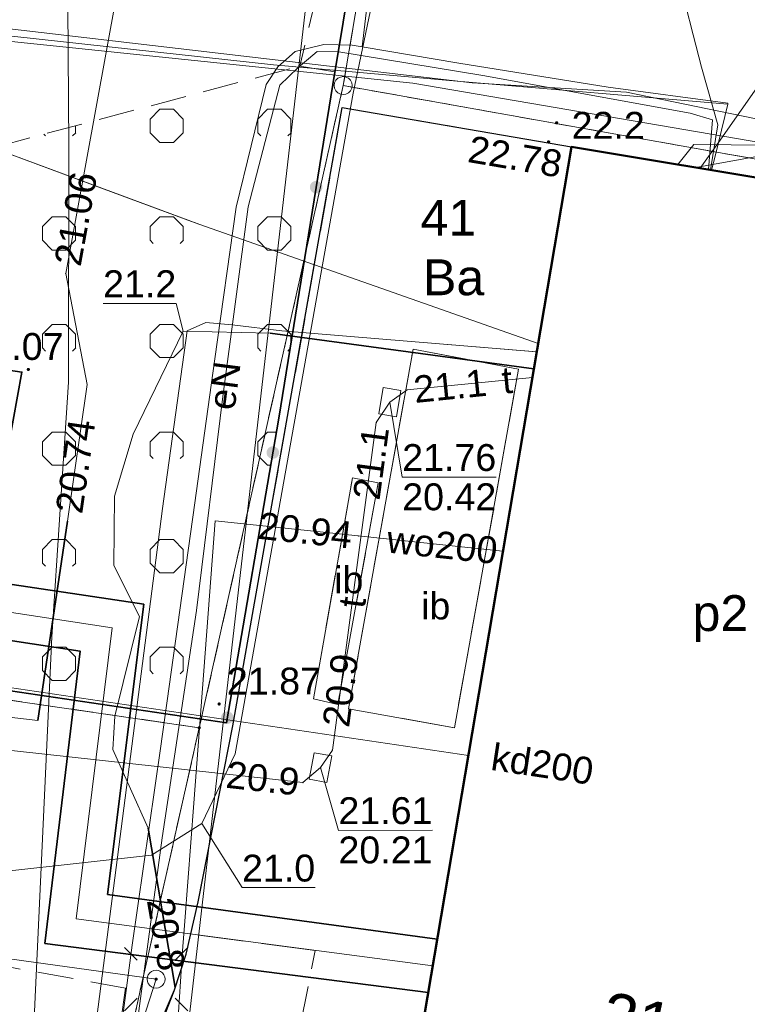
# Model space of a CAD drawing. Extents: x 7395144 to 7395446, y 6007497 to 6007827.
# Tile 19 of 62: x 7395393 to 7395413, y 6007563 to 6007590. Entities that reach past the tile are written whole.
import ezdxf
from ezdxf.enums import TextEntityAlignment as Align

# ---------------------------------------------------------------- set-up
doc = ezdxf.new("R2010")
doc.units = 0
doc.header["$PDSIZE"] = 0.75
for name, pattern in [('PRZER1-1', [2, 1, -1]), ('PRZER2-1', [3, 2, -1]), ('PRZER3-1', [4, 3, -1])]:
    doc.linetypes.add(name, pattern=pattern)
doc.layers.get('0').update_dxf_attribs({"linetype": 'CONTINUOUS', "lineweight": 13})
for name, color, linetype, lineweight in [('GEPADR_O', 7, 'CONTINUOUS', 18), ('GEPPGD', 7, 'CONTINUOUS', 18), ('GESBZO', 7, 'CONTINUOUS', 50), ('GESBZO_O', 7, 'CONTINUOUS', 50), ('GESDZI', 7, 'CONTINUOUS', 18), ('GESDZI_O', 7, 'CONTINUOUS', 18), ('GSLKOG', 7, 'CONTINUOUS', 35), ('GSLKRW', 7, 'CONTINUOUS', 25), ('GSLTZI', 7, 'PRZER2-1', 18), ('GSPWPN', 7, 'CONTINUOUS', 13), ('GSPWPN_O', 7, 'CONTINUOUS', 13), ('GSPWPS', 7, 'CONTINUOUS', 13), ('GSPWPS_O', 7, 'CONTINUOUS', 13), ('GSSIIN', 7, 'CONTINUOUS', 18), ('GSSIIN_O', 7, 'CONTINUOUS', 18), ('GSSKOA', 7, 'PRZER3-1', 18), ('GSSKOD', 7, 'PRZER2-1', 18), ('GSSZAD', 7, 'PRZER2-1', 18), ('GULLOB', 7, 'CONTINUOUS', 35), ('GUPELA', 7, 'CONTINUOUS', 18), ('GUPIKP', 7, 'CONTINUOUS', 18), ('GUPPRZ', 7, 'CONTINUOUS', 18), ('GUPPRZ_O', 7, 'CONTINUOUS', 18)]:
    doc.layers.add(name, color=color, linetype=linetype, lineweight=lineweight)
for name, color, linetype, lineweight, true_color in [('GESUZY', 7, 'PRZER1-1', 18, 0x008000), ('GESUZY_O', 7, 'PRZER1-1', 18, 0x008000), ('GULCPR', 7, 'CONTINUOUS', 18, 0xd200d2), ('GULEPR', 1, 'CONTINUOUS', 18, 0xff0000), ('GULEPR_O', 1, 'CONTINUOUS', 18, 0xff0000), ('GULGPR', 7, 'CONTINUOUS', 18, 0xbfbf00), ('GULKPR', 7, 'CONTINUOUS', 18, 0x803300), ('GULKPR_O', 7, 'CONTINUOUS', 18, 0x803300), ('GULTPR', 7, 'CONTINUOUS', 18, 0xff9100), ('GULTPR_O', 7, 'CONTINUOUS', 18, 0xff9100), ('GULWPR', 5, 'CONTINUOUS', 18, 0x0000ff), ('GULWPR_O', 5, 'CONTINUOUS', 18, 0x0000ff)]:
    doc.layers.add(name, color=color, linetype=linetype, lineweight=lineweight, true_color=true_color)
doc.styles.add('GEO-INFO', font='arial.ttf')

# ---------------------------------------------------------------- blocks, each defined once
blk = doc.blocks.new('KOLO')
blk.add_hatch(color=0).paths.add_polyline_path([(-0.5, 0), (-0.482963, -0.12941), (-0.433013, -0.25), (-0.353553, -0.353553), (-0.25, -0.433013), (-0.12941, -0.482963), (0, -0.5), (0.12941, -0.482963), (0.25, -0.433013), (0.353553, -0.353553), (0.433013, -0.25), (0.482963, -0.12941), (0.5, 0), (0.482963, 0.12941), (0.433013, 0.25), (0.353553, 0.353553), (0.25, 0.433013), (0.12941, 0.482963), (0, 0.5), (-0.12941, 0.482963), (-0.25, 0.433013), (-0.353553, 0.353553), (-0.433013, 0.25), (-0.482963, 0.12941)])
blk = doc.blocks.new('SUEO')
blk.add_hatch(color=0).paths.add_polyline_path([(-0.002174, 0.089974), (0.023762, 0.086807), (0.042561, 0.0793), (0.060131, 0.066965), (0.076266, 0.047786), (0.086234, 0.025762), (0.089972, 0.002226), (0.088646, -0.015553), (0.081114, -0.038994), (0.066834, -0.060276), (0.049699, -0.075033), (0.027576, -0.085671), (0.004027, -0.08991), (-0.019639, -0.087831), (-0.040932, -0.080154), (-0.059082, -0.067892), (-0.073734, -0.051607), (-0.08374, -0.032979), (-0.089221, -0.011817), (-0.089063, 0.012951), (-0.082571, 0.035806), (-0.069528, 0.057148), (-0.048957, 0.075519), (-0.026898, 0.085887)])
at = {"color": 0}
for points in [[(-1.767767, 1.767767), (-1.06066, 1.06066)], [(1.767767, 1.767767), (1.06066, 1.06066)], [(-1.767767, -1.767767), (-1.06066, -1.06066)], [(1.767767, -1.767767), (1.06066, -1.06066)]]:
    blk.add_lwpolyline(points, dxfattribs=at)
blk = doc.blocks.new('POINT')
at = {"color": 0}
blk.add_point((0, 0), dxfattribs=at)
blk = doc.blocks.new('OKRAG_PELNY')
at = {"color": 0}
blk.add_lwpolyline([(0, 0.5), (0.12941, 0.482963), (0.25, 0.433013), (0.353553, 0.353553), (0.433013, 0.25), (0.482963, 0.12941), (0.5, 0), (0.482963, -0.12941), (0.433013, -0.25), (0.353553, -0.353553), (0.25, -0.433013), (0.12941, -0.482963), (0, -0.5), (-0.12941, -0.482963), (-0.25, -0.433013), (-0.353553, -0.353553), (-0.433013, -0.25), (-0.482963, -0.12941), (-0.5, 0), (-0.482963, 0.12941), (-0.433013, 0.25), (-0.353553, 0.353553), (-0.25, 0.433013), (-0.12941, 0.482963)], close=True, dxfattribs=at)
blk = doc.blocks.new('PROSTOKAT1_5-1_PELNY')
at = {"color": 0}
blk.add_lwpolyline([(0.75, -0.5), (-0.75, -0.5), (-0.75, 0.5), (0.75, 0.5)], close=True, dxfattribs=at)
blk = doc.blocks.new('EPPGS')
at = {"color": 0}
blk.add_lwpolyline([(0, 0.5), (0.154508, 0.475528), (0.293893, 0.404508), (0.404508, 0.293893), (0.475528, 0.154508), (0.5, 0), (0.475528, -0.154508), (0.404508, -0.293893), (0.293893, -0.404508), (0.154508, -0.475528), (0, -0.5), (-0.154508, -0.475528), (-0.293893, -0.404508), (-0.404508, -0.293893), (-0.475528, -0.154508), (-0.5, 0), (-0.475528, 0.154508), (-0.404508, 0.293893), (-0.293893, 0.404508), (-0.154508, 0.475528)], close=True, dxfattribs=at)
blk = doc.blocks.new('EPPGN')
blk.add_hatch(color=0).paths.add_polyline_path([(0, -0.09), (0.027812, -0.085595), (0.052901, -0.072812), (0.072812, -0.052901), (0.085595, -0.027812), (0.09, 0), (0.085595, 0.027812), (0.072812, 0.052901), (0.052901, 0.072812), (0.027812, 0.085595), (0, 0.09), (-0.027812, 0.085595), (-0.052901, 0.072812), (-0.072812, 0.052901), (-0.085595, 0.027812), (-0.09, 0), (-0.085595, -0.027812), (-0.072812, -0.052901), (-0.052901, -0.072812), (-0.027812, -0.085595)])

msp = doc.modelspace()

# ---------------------------------------------------------------- hatches: boundary and pattern name
at = {"layer": 'GSSZAD', "linetype": 'Continuous', "lineweight": 18}
h = msp.add_hatch(dxfattribs=at)
h.set_pattern_fill('OTZK', scale=0.5, style=0)
h.set_pattern_definition([(0, (7390000, 6000000), (3, 3), [0.3827, -5.6173]), (0, (7390000, 6000000.924), (3, 3), [0.3827, -5.6173]), (90, (7389999.7294, 6000000.2706), (-3, 3), [0.3827, -5.6173]), (90, (7390000.6533, 6000000.2706), (-3, 3), [0.3827, -5.6173]), (45, (7390000.3827, 6000000), (-3, 3), [0.3826834, -3.8599573]), (45, (7389999.7294, 6000000.6533), (-3, 3), [0.3826834, -3.8599573]), (135, (7390000, 6000000), (-3, -3), [0.3826834, -3.8599573]), (135, (7390000.6533, 6000000.6533), (-3, -3), [0.3826834, -3.8599573]), (0, (7390003, 6000000.924), (3, 3), [0.3827, -5.6173]), (90, (7390002.7294, 6000000.2706), (-3, 3), [0.3827, -5.6173]), (90, (7390003.6533, 6000000.2706), (-3, 3), [0.3827, -5.6173]), (45, (7390003.567, 6000000.1836), (-3, 3), [0.1233591, -4.1192816]), (45, (7390002.7294, 6000000.6533), (-3, 3), [0.3826834, -3.8599573]), (135, (7390002.817, 6000000.1836), (-3, -3), [0.1233591, -4.1192816]), (135, (7390003.6533, 6000000.6533), (-3, -3), [0.3826834, -3.8599573])])
h.paths.add_polyline_path([(7395400.9, 6007589.13), (7395386.61, 6007585.33), (7395386.51, 6007581.59), (7395393.159, 6007580.598), (7395391.58, 6007571.899), (7395398.858, 6007570.822), (7395400.315, 6007579.317), (7395401.878, 6007588.968)], flags=0)

# ---------------------------------------------------------------- linework, layer by layer
at = {"layer": 'GESBZO', "color": 7, "linetype": 'Continuous', "lineweight": 50, "elevation": 10.18}
msp.add_lwpolyline([(7395420.86, 6007584.82), (7395416.8, 6007560.56), (7395404.37, 6007562.63), (7395408.47, 6007586.88)], close=True, dxfattribs=at)
at = {"layer": 'GESDZI', "color": 7, "linetype": 'Continuous', "lineweight": 18, "elevation": 10.22}
for points in [[(7395442.297, 6007571.78), (7395438.9, 6007572.22), (7395433.44, 6007572.93), (7395426.87, 6007573.78), (7395424.71, 6007558.34), (7395422.21, 6007554.23), (7395427.04, 6007584.14), (7395402.11, 6007588.59), (7395407.56, 6007620.73), (7395392.56, 6007656.98), (7395384.8, 6007680.52), (7395380.12, 6007687.98), (7395387.93, 6007687.6), (7395391.55, 6007686.44), (7395398.27, 6007685.14), (7395398.89, 6007662.88), (7395405.05, 6007646.23), (7395414.78, 6007621.54), (7395431.85, 6007626.76), (7395433.13, 6007624.47), (7395436.27, 6007622.09), (7395440.39, 6007620.59), (7395444.021, 6007620.839)], [(7395381.64, 6007573.08), (7395398.1, 6007570.68), (7395395.28, 6007558.12), (7395422.21, 6007554.23), (7395424.71, 6007558.34), (7395431.27, 6007557.43), (7395436.76, 6007556.67), (7395440.162, 6007556.204)]]:
    msp.add_lwpolyline(points, dxfattribs=at)
for points in [[(7395392.56, 6007656.98), (7395407.56, 6007620.73), (7395402.11, 6007588.59), (7395398.1, 6007570.68), (7395381.64, 6007573.08)], [(7395402.11, 6007588.59), (7395427.04, 6007584.14), (7395422.21, 6007554.23), (7395395.28, 6007558.12), (7395398.1, 6007570.68)]]:
    msp.add_lwpolyline(points, close=True, dxfattribs=at)
at = {"layer": 'GESUZY', "color": 96, "linetype": 'PRZER1-1', "lineweight": 18, "ltscale": 0.5, "true_color": 0x008000, "elevation": 10.08}
for points in [[(7395442.297, 6007571.78), (7395438.9, 6007572.22), (7395433.44, 6007572.93), (7395426.87, 6007573.78), (7395424.71, 6007558.34), (7395422.21, 6007554.23), (7395427.04, 6007584.14), (7395402.11, 6007588.59), (7395407.56, 6007620.73), (7395392.56, 6007656.98), (7395384.8, 6007680.52), (7395380.12, 6007687.98), (7395387.93, 6007687.6), (7395391.55, 6007686.44), (7395398.27, 6007685.14), (7395398.89, 6007662.88), (7395405.05, 6007646.23), (7395414.78, 6007621.54), (7395431.85, 6007626.76), (7395433.13, 6007624.47), (7395436.27, 6007622.09), (7395440.39, 6007620.59), (7395444.021, 6007620.839)], [(7395241.23, 6007663.62), (7395274.2, 6007590.33), (7395291.04, 6007582.64), (7395289.97, 6007573.49), (7395296.34, 6007571.8), (7395298.02, 6007582.09), (7395380.93, 6007567.64), (7395381.64, 6007573.08), (7395398.1, 6007570.68), (7395395.28, 6007558.12), (7395422.21, 6007554.23), (7395424.71, 6007558.34), (7395431.27, 6007557.43), (7395436.76, 6007556.67), (7395440.162, 6007556.204)]]:
    msp.add_lwpolyline(points, dxfattribs=at)
for points in [[(7395398.1, 6007570.68), (7395381.64, 6007573.08), (7395392.56, 6007656.98), (7395407.56, 6007620.73), (7395402.11, 6007588.59)], [(7395422.21, 6007554.23), (7395395.28, 6007558.12), (7395398.1, 6007570.68), (7395402.11, 6007588.59), (7395427.04, 6007584.14)]]:
    msp.add_lwpolyline(points, close=True, dxfattribs=at)
at = {"layer": 'GSLKOG', "color": 7, "linetype": 'Continuous', "lineweight": 35, "elevation": 10.18}
msp.add_lwpolyline([(7395399.14, 6007641.01), (7395407.639, 6007620.84), (7395406.176, 6007614.949), (7395404.139, 6007602.593), (7395401.82, 6007588.619), (7395400.315, 6007579.317), (7395398.858, 6007570.822), (7395391.58, 6007571.899), (7395393.159, 6007580.598), (7395386.51, 6007581.59), (7395385.013, 6007572.784), (7395371.918, 6007574.588), (7395345.911, 6007578.231), (7395345.842, 6007577.903), (7395338.141, 6007578.984), (7395338.216, 6007579.437)], dxfattribs=at)
at = {"layer": 'GSLKRW', "color": 7, "linetype": 'Continuous', "lineweight": 25, "elevation": 10.18}
msp.add_lwpolyline([(7395393.779, 6007557.794), (7395395.157, 6007557.646), (7395396.617, 6007561.348), (7395397.404, 6007563.343), (7395397.737, 6007564.369), (7395398.067, 6007565.827), (7395399.033, 6007570.736), (7395400.644, 6007579.834), (7395402.086, 6007587.974), (7395408.47, 6007586.88)], dxfattribs=at)
at = {"layer": 'GSLTZI', "color": 7, "linetype": 'PRZER2-1', "lineweight": 18, "ltscale": 0.5, "elevation": 10.1}
msp.add_lwpolyline([(7395405.96, 6007616.86), (7395402.75, 6007597.02), (7395400.9, 6007589.13)], dxfattribs=at)
at = {"layer": 'GSSIIN', "color": 7, "linetype": 'Continuous', "lineweight": 18, "elevation": 10.18}
for points in [[(7395404.06, 6007581.24), (7395407, 6007580.68), (7395405.21, 6007570.68), (7395402.26, 6007571.21)], [(7395402.37, 6007577.65), (7395403.09, 6007577.51), (7395401.96, 6007571.33), (7395401.28, 6007571.49)]]:
    msp.add_lwpolyline(points, close=True, dxfattribs=at)
at = {"layer": 'GSSKOA', "color": 7, "linetype": 'PRZER3-1', "lineweight": 18, "ltscale": 0.5, "elevation": 10.18}
msp.add_lwpolyline([(7395416.15, 6007557.38), (7395411.23, 6007558.19), (7395408.01, 6007558.74), (7395404.284, 6007559.178), (7395404.286, 6007559.267), (7395403.7, 6007559.35), (7395404.22, 6007562.65), (7395404.37, 6007562.63), (7395408.47, 6007586.88), (7395402.086, 6007587.974), (7395400.644, 6007579.834), (7395399.033, 6007570.736), (7395398.067, 6007565.827), (7395397.737, 6007564.369), (7395397.404, 6007563.343), (7395396.617, 6007561.348), (7395395.157, 6007557.646), (7395393.779, 6007557.794), (7395392.762, 6007557.96), (7395389.139, 6007558.435), (7395388.763, 6007563.226), (7395386.344, 6007563.529), (7395384.222, 6007563.803), (7395367.267, 6007566.406)], dxfattribs=at)
for points in [[(7395407, 6007580.68), (7395405.21, 6007570.68), (7395402.26, 6007571.21), (7395404.06, 6007581.24)], [(7395403.09, 6007577.51), (7395401.96, 6007571.33), (7395401.28, 6007571.49), (7395402.37, 6007577.65)]]:
    msp.add_lwpolyline(points, close=True, dxfattribs=at)
at = {"layer": 'GSSKOD', "color": 7, "linetype": 'PRZER2-1', "lineweight": 18, "ltscale": 0.5, "elevation": 10.18}
msp.add_lwpolyline([(7395392.762, 6007557.96), (7395392.902, 6007558.956), (7395391.323, 6007559.227), (7395392.127, 6007564.131), (7395396.048, 6007563.423), (7395395.365, 6007558.67), (7395393.888, 6007558.911), (7395393.779, 6007557.794)], close=True, dxfattribs=at)
at = {"layer": 'GSSZAD', "color": 7, "linetype": 'PRZER2-1', "lineweight": 18, "ltscale": 0.5, "elevation": 10.1}
msp.add_lwpolyline([(7395391.58, 6007571.899), (7395393.159, 6007580.598), (7395386.51, 6007581.59), (7395386.61, 6007585.33), (7395400.9, 6007589.13), (7395401.878, 6007588.968), (7395400.315, 6007579.317), (7395398.858, 6007570.822)], close=True, dxfattribs=at)
at = {"layer": 'GULCPR', "color": 212, "linetype": 'Continuous', "lineweight": 18, "true_color": 0xd200d2, "elevation": 10.14}
msp.add_lwpolyline([(7395327.166, 6007601.759), (7395325.771, 6007584.049), (7395340.01, 6007581.881), (7395339.776, 6007579.985), (7395343.643, 6007579.463), (7395343.902, 6007581.371), (7395364.844, 6007578.173), (7395395.67, 6007573.469), (7395394.672, 6007565.348), (7395404.609, 6007564.041)], dxfattribs=at)
at = {"layer": 'GULCPR', "color": 212, "linetype": 'PRZER3-1', "lineweight": 18, "ltscale": 0.5, "true_color": 0xd200d2, "elevation": 10.14}
msp.add_lwpolyline([(7395414.448, 6007557.66), (7395400.453, 6007560.037), (7395401.332, 6007564.465), (7395398.088, 6007564.899)], dxfattribs=at)
msp.add_lwpolyline([(7395414.448, 6007557.66), (7395400.453, 6007560.037), (7395401.332, 6007564.465), (7395398.088, 6007564.899)], dxfattribs=at)
at = {"layer": 'GULEPR', "color": 1, "linetype": 'Continuous', "lineweight": 18, "true_color": 0xff0000, "elevation": 10.14}
for points in [[(7395412.565, 6007587.001), (7395413.836, 6007588.808), (7395421.332, 6007590.136), (7395426.418, 6007593.646), (7395426.254, 6007597.447), (7395424.31, 6007605.31), (7395422.596, 6007608.146), (7395419.054, 6007614.115), (7395418.078, 6007615.722), (7395416.36, 6007618.595), (7395414.627, 6007621.646), (7395413.696, 6007623.232)], [(7395413.696, 6007623.232), (7395414.627, 6007621.646), (7395416.36, 6007618.595), (7395418.078, 6007615.722), (7395419.054, 6007614.115), (7395422.596, 6007608.146), (7395424.31, 6007605.31), (7395424.636, 6007603.993), (7395425.427, 6007600.792), (7395426.254, 6007597.447), (7395426.418, 6007593.646), (7395421.332, 6007590.136), (7395413.836, 6007588.808), (7395412.565, 6007587.001)], [(7395417.878, 6007614.469), (7395420.151, 6007610.611), (7395421.909, 6007607.646), (7395423.309, 6007605.131), (7395424.928, 6007599.907), (7395425.826, 6007597.037), (7395425.632, 6007595.723), (7395425.284, 6007593.856), (7395419.462, 6007589.39), (7395417.243, 6007587.261), (7395411.934, 6007586.304)], [(7395403.891, 6007600.367), (7395402.638, 6007589.67)], [(7395404.82, 6007599.86), (7395404.53, 6007599.58), (7395404.61, 6007599.02), (7395402.39, 6007588.38), (7395399.1, 6007569.95), (7395398.17, 6007568.01), (7395396.77, 6007567.13), (7395392.74, 6007566.68), (7395389.38, 6007565.74), (7395387.21, 6007565.26), (7395382.03, 6007566.21), (7395378.95, 6007566.95), (7395371.42, 6007567.55)], [(7395412.827, 6007588.069), (7395405.385, 6007588.7), (7395400.168, 6007589.166), (7395391.592, 6007590.108), (7395381.423, 6007591.257), (7395373.227, 6007592.18), (7395370.746, 6007591.923), (7395363.547, 6007592.923), (7395358.666, 6007593.475), (7395351.018, 6007594.191), (7395343.277, 6007595.04), (7395335.872, 6007595.999), (7395325.69, 6007598.96)], [(7395412.827, 6007588.069), (7395405.385, 6007588.7), (7395400.168, 6007589.166), (7395391.592, 6007590.108), (7395381.423, 6007591.257), (7395373.227, 6007592.18), (7395370.746, 6007591.923), (7395363.547, 6007592.923), (7395358.666, 6007593.475), (7395351.018, 6007594.191), (7395346.037, 6007594.738), (7395343.452, 6007595.02), (7395343.277, 6007595.04), (7395335.872, 6007595.999), (7395325.69, 6007598.96)], [(7395412.348, 6007586.235), (7395412.549, 6007587.498), (7395412.096, 6007589.099), (7395411.865, 6007590.004), (7395411.226, 6007592.522), (7395411.204, 6007592.606), (7395411.212, 6007594.243)], [(7395407.351, 6007533.8), (7395407.658, 6007540.472), (7395407.268, 6007540.796), (7395401.658, 6007542.046), (7395400.941, 6007542.192), (7395398.394, 6007542.706), (7395395.437, 6007543.303), (7395394.034, 6007543.704), (7395393.757, 6007544.787), (7395393.75, 6007545.653), (7395394.304, 6007550.08), (7395395.247, 6007557.185), (7395396.234, 6007564.62), (7395397.019, 6007570.105), (7395397.974, 6007576.956), (7395398.529, 6007580.899), (7395399.128, 6007585.196), (7395399.963, 6007588.617), (7395400.292, 6007589.109), (7395400.772, 6007589.543), (7395401.57, 6007589.732), (7395402.359, 6007589.718), (7395402.638, 6007589.67)], [(7395407.351, 6007533.8), (7395407.658, 6007540.472), (7395407.268, 6007540.796), (7395401.658, 6007542.046), (7395400.941, 6007542.192), (7395398.394, 6007542.706), (7395395.437, 6007543.303), (7395394.034, 6007543.704), (7395393.757, 6007544.787), (7395393.75, 6007545.653), (7395394.304, 6007550.08), (7395395.247, 6007557.185), (7395396.234, 6007564.62), (7395397.019, 6007570.105), (7395397.974, 6007576.956), (7395398.529, 6007580.899), (7395399.128, 6007585.196), (7395399.963, 6007588.617), (7395400.292, 6007589.109), (7395400.772, 6007589.543), (7395401.57, 6007589.732), (7395402.359, 6007589.718), (7395402.638, 6007589.67)], [(7395402.638, 6007589.67), (7395405.334, 6007589.211), (7395409.498, 6007588.543), (7395412.833, 6007588.095), (7395412.827, 6007588.069)], [(7395402.638, 6007589.67), (7395405.334, 6007589.211), (7395409.498, 6007588.543), (7395412.833, 6007588.095), (7395412.827, 6007588.069)], [(7395412.29, 6007586.245), (7395412.403, 6007587.632), (7395411.776, 6007587.817), (7395406.004, 6007588.872), (7395401.992, 6007589.532), (7395401.383, 6007589.537), (7395400.85, 6007589.081), (7395400.343, 6007588.597), (7395399.46, 6007585.206), (7395398.761, 6007579.92), (7395398.027, 6007573.949), (7395397.07, 6007567.608), (7395396.017, 6007559.82), (7395395.091, 6007553.579), (7395394.011, 6007544.775), (7395393.727, 6007544.204), (7395393.177, 6007543.875), (7395391.069, 6007544.465)], [(7395412.29, 6007586.245), (7395412.403, 6007587.632), (7395411.776, 6007587.817), (7395406.004, 6007588.872), (7395401.992, 6007589.532), (7395401.383, 6007589.537), (7395400.85, 6007589.081), (7395400.343, 6007588.597), (7395399.46, 6007585.206), (7395398.761, 6007579.92), (7395398.027, 6007573.949), (7395397.07, 6007567.608), (7395396.017, 6007559.82), (7395395.091, 6007553.579), (7395394.011, 6007544.775), (7395393.727, 6007544.204), (7395393.177, 6007543.875), (7395391.069, 6007544.465)], [(7395412.827, 6007588.069), (7395412.565, 6007587.001)], [(7395412.827, 6007588.069), (7395412.565, 6007587.001)], [(7395411.433, 6007586.387), (7395411.885, 6007586.945), (7395419.158, 6007586.885), (7395420.757, 6007586.427)], [(7395411.433, 6007586.387), (7395411.885, 6007586.945), (7395419.158, 6007586.885), (7395420.757, 6007586.427)], [(7395412.059, 6007586.283), (7395412.565, 6007587.001)], [(7395412.565, 6007587.001), (7395412.059, 6007586.283)], [(7395412.565, 6007587.001), (7395412.481, 6007586.661), (7395412.375, 6007586.231)], [(7395412.375, 6007586.231), (7395412.481, 6007586.661), (7395412.565, 6007587.001)], [(7395407.543, 6007581.396), (7395398.112, 6007584.713), (7395392.394, 6007586.834), (7395391.032, 6007577.51), (7395390.21, 6007571.289), (7395389.477, 6007566.362), (7395382.467, 6007567.581), (7395381.402, 6007567.785), (7395372.22, 6007569.192), (7395371.016, 6007571.543), (7395359.934, 6007573.248), (7395359.029, 6007570.952), (7395346.976, 6007572.552), (7395346.293, 6007572.634), (7395337.595, 6007573.688), (7395329.394, 6007574.63), (7395319.541, 6007575.845), (7395312.511, 6007576.684)], [(7395407.543, 6007581.396), (7395398.112, 6007584.713), (7395397.888, 6007584.796), (7395395.451, 6007585.699), (7395392.394, 6007586.834), (7395391.032, 6007577.51), (7395390.21, 6007571.289), (7395389.477, 6007566.362), (7395382.467, 6007567.581), (7395381.402, 6007567.785), (7395372.22, 6007569.192), (7395371.016, 6007571.543), (7395359.934, 6007573.248), (7395359.029, 6007570.952), (7395346.976, 6007572.552), (7395346.293, 6007572.634), (7395337.595, 6007573.688), (7395331.976, 6007574.334), (7395329.394, 6007574.63), (7395327.731, 6007574.821), (7395319.541, 6007575.845), (7395312.511, 6007576.684)], [(7395411.181, 6007500.591), (7395411.769, 6007504.98), (7395412.806, 6007511.071), (7395413.854, 6007517.044), (7395415.279, 6007524.634), (7395416.67, 6007531.03), (7395417.947, 6007538.679), (7395418.123, 6007541.674), (7395412.975, 6007542.43), (7395411.255, 6007542.683), (7395402.183, 6007543.904), (7395393.098, 6007545.33), (7395393.339, 6007547.608), (7395394.297, 6007554.968), (7395395.07, 6007561.242), (7395396.034, 6007568.729), (7395397.076, 6007576.797), (7395397.759, 6007581.753), (7395398.279, 6007581.981), (7395399.014, 6007581.918), (7395400.404, 6007581.747), (7395403.896, 6007581.459), (7395407.502, 6007581.165)], [(7395407.504, 6007581.165), (7395403.896, 6007581.459), (7395401.306, 6007581.672), (7395400.404, 6007581.747), (7395399.014, 6007581.918), (7395398.279, 6007581.981), (7395397.759, 6007581.753), (7395397.076, 6007576.797), (7395396.034, 6007568.729), (7395395.07, 6007561.242), (7395394.297, 6007554.968), (7395393.339, 6007547.608), (7395393.098, 6007545.33), (7395402.183, 6007543.904), (7395411.255, 6007542.683), (7395412.975, 6007542.43), (7395415.546, 6007542.053), (7395418.123, 6007541.674), (7395417.947, 6007538.679), (7395416.67, 6007531.03)], [(7395416.397, 6007531.579), (7395417.524, 6007540.9), (7395417.649, 6007542.777), (7395415.554, 6007543.095), (7395409.097, 6007544.231), (7395402.872, 6007545.213), (7395398.112, 6007545.702), (7395395.368, 6007546.428), (7395394.174, 6007546.385), (7395394.157, 6007547.157), (7395394.933, 6007558.242), (7395395.757, 6007559.528), (7395397.43, 6007563.44), (7395396.679, 6007567.88), (7395395.691, 6007570.079), (7395395.744, 6007571.007), (7395396.431, 6007573.783), (7395395.72, 6007575.206), (7395395.739, 6007577.138), (7395396.257, 6007578.872), (7395397.651, 6007581.738), (7395400.072, 6007581.681), (7395407.423, 6007580.688)], [(7395440.272, 6007557.008), (7395431.564, 6007558.002), (7395423.973, 6007558.792), (7395423.391, 6007555.334), (7395422.887, 6007553.908), (7395415.091, 6007555.192), (7395408.966, 6007556.316), (7395402.791, 6007557.467), (7395396.065, 6007558.774), (7395395.418, 6007559.061), (7395396.897, 6007563.67), (7395382.75, 6007565.632), (7395373.983, 6007566.837)]]:
    msp.add_lwpolyline(points, dxfattribs=at)
at = {"layer": 'GULGPR', "color": 52, "linetype": 'Continuous', "lineweight": 18, "true_color": 0xbfbf00, "elevation": 10.14}
msp.add_lwpolyline([(7395383.54, 6007543.34), (7395383.7, 6007544.12), (7395383.82, 6007544.6), (7395384.65, 6007552.54), (7395389.41, 6007551.86), (7395390.7, 6007559.62), (7395392.48, 6007571.01), (7395393.6, 6007570.88), (7395394.43, 6007576.44), (7395394.98, 6007580.25), (7395394.38, 6007583.35), (7395396.07, 6007592.63), (7395399.97, 6007595.99), (7395403.16, 6007622.32)], dxfattribs=at)
at = {"layer": 'GULKPR', "color": 36, "linetype": 'Continuous', "lineweight": 18, "true_color": 0x803300, "elevation": 10.14}
for points in [[(7395396.465, 6007550.81), (7395403.118, 6007608.562)], [(7395389.539, 6007572.286), (7395405.6, 6007569.906)]]:
    msp.add_lwpolyline(points, dxfattribs=at)
at = {"layer": 'GULLOB', "color": 7, "linetype": 'Continuous', "lineweight": 35, "elevation": 10.12}
for points in [[(7395326.375, 6007601.873), (7395324.897, 6007583.341), (7395339.239, 6007581.207), (7395339.016, 6007579.259), (7395344.271, 6007578.541), (7395344.546, 6007580.486), (7395364.591, 6007577.435), (7395387.414, 6007573.941), (7395394.786, 6007572.812), (7395393.799, 6007564.666), (7395404.483, 6007563.297)], [(7395404.734, 6007564.785), (7395395.545, 6007566.031), (7395396.554, 6007574.125), (7395380.318, 6007576.556), (7395365.097, 6007578.911), (7395343.259, 6007582.255), (7395343.014, 6007580.385), (7395340.538, 6007580.711), (7395340.781, 6007582.556), (7395326.645, 6007584.756), (7395327.958, 6007601.644)], [(7395400.072, 6007581.681), (7395407.423, 6007580.688)], [(7395393.6, 6007570.88), (7395394.43, 6007576.44)], [(7395397.43, 6007563.44), (7395396.679, 6007567.88)]]:
    msp.add_lwpolyline(points, dxfattribs=at)
at = {"layer": 'GULTPR', "color": 30, "linetype": 'Continuous', "lineweight": 18, "true_color": 0xff9100, "elevation": 10.14}
for points in [[(7395311.597, 6007602.859), (7395311.008, 6007598.473), (7395324.145, 6007596.97), (7395404.049, 6007588.655), (7395421.001, 6007585.758), (7395421.451, 6007585.463)], [(7395426.603, 6007587.531), (7395426.109, 6007587.426), (7395419.999, 6007587.068), (7395416.819, 6007586.997), (7395410.007, 6007588.403), (7395405.705, 6007588.666), (7395385.495, 6007591.038)], [(7395403.41, 6007579.76), (7395403.89, 6007580.1), (7395407.382, 6007580.444)], [(7395380.34, 6007571.66), (7395380.93, 6007571.36), (7395400.99, 6007569.15), (7395401.48, 6007569.57), (7395401.81, 6007570.06), (7395403.03, 6007579.19), (7395403.41, 6007579.76)]]:
    msp.add_lwpolyline(points, dxfattribs=at)
at = {"layer": 'GULWPR', "color": 5, "linetype": 'Continuous', "lineweight": 18, "true_color": 0x0000ff, "elevation": 10.14}
for points in [[(7395393.27, 6007557.54), (7395393.989, 6007573.214), (7395394.458, 6007580.315), (7395394.469, 6007586.88), (7395394.402, 6007596.068), (7395394.201, 6007599.309), (7395394.113, 6007600.967), (7395393.94, 6007604.262), (7395393.869, 6007605.609), (7395393.258, 6007615.603), (7395392.986, 6007621.744), (7395392.093, 6007636.523), (7395391.896, 6007639.815), (7395391.699, 6007643.086), (7395391.398, 6007651.328)], [(7395406.563, 6007575.601), (7395405.588, 6007575.705), (7395402.532, 6007576.029), (7395398.546, 6007576.455), (7395397.949, 6007568.58), (7395397.702, 6007565.291), (7395397.638, 6007564.463), (7395397.13, 6007556.76), (7395397.055, 6007555.627)]]:
    msp.add_lwpolyline(points, dxfattribs=at)
at = {"layer": 'GUPPRZ_O', "color": 1, "linetype": 'Continuous', "lineweight": 9, "true_color": 0xff0000, "elevation": 10.8, "flags": 128}
for points in [[(7395395.421, 6007582.512), (7395397.46, 6007582.514), (7395397.651, 6007581.738)], [(7395401.331, 6007566.225), (7395399.292, 6007566.223), (7395398.17, 6007568.01)]]:
    msp.add_lwpolyline(points, dxfattribs=at)
at = {"layer": 'GUPPRZ_O', "color": 30, "linetype": 'Continuous', "lineweight": 9, "true_color": 0xff9100, "elevation": 10.8, "flags": 128}
for points in [[(7395406.376, 6007577.669), (7395403.755, 6007577.667), (7395403.41, 6007579.76)], [(7395403.755, 6007577.667), (7395406.376, 6007577.669)], [(7395404.599, 6007567.822), (7395401.978, 6007567.82), (7395401.48, 6007569.57)], [(7395401.978, 6007567.82), (7395404.599, 6007567.822)]]:
    msp.add_lwpolyline(points, dxfattribs=at)

# ---------------------------------------------------------------- block references
at = {"layer": 'GEPPGD', "color": 7, "lineweight": 18, "xscale": 0.5, "yscale": 0.5}
for name, p in [('EPPGS', (7395402.11, 6007588.59, 10.24)), ('EPPGN', (7395398.1, 6007570.68, 10.24))]:
    msp.add_blockref(name, p, dxfattribs=at)
at = {"layer": 'GSLKOG', "color": 7, "lineweight": 35, "xscale": 0.35, "yscale": 0.35}
for p in [(7395401.357, 6007585.756, 10.18), (7395400.15, 6007578.354, 10.18), (7395398.882, 6007570.962, 10.18)]:
    msp.add_blockref('KOLO', p, dxfattribs=at)
at = {"layer": 'GSPWPN', "color": 7, "lineweight": 13, "xscale": 0.09, "yscale": 0.09}
msp.add_blockref('KOLO', (7395408.06, 6007587.55, 10.08), dxfattribs=at)
at = {"layer": 'GSPWPS', "color": 7, "lineweight": 13, "xscale": 0.09, "yscale": 0.09}
for p in [(7395407.835, 6007587.019, 10.08), (7395393.338, 6007580.673, 10.08), (7395398.654, 6007571.344, 10.08)]:
    msp.add_blockref('KOLO', p, dxfattribs=at)
at = {"layer": 'GUPELA', "color": 7, "lineweight": 18, "xscale": 0.5, "yscale": 0.5}
for name, p in [('SUEO', (7395396.897, 6007563.67, 10.15)), ('OKRAG_PELNY', (7395396.897, 6007563.67, 10.16))]:
    msp.add_blockref(name, p, dxfattribs=at)
at = {"layer": 'GUPIKP', "color": 30, "lineweight": 18, "true_color": 0xff9100, "xscale": 0.5, "yscale": 0.5}
for p, rotation in [((7395403.41, 6007579.76, 10.16), 80.25971242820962), ((7395401.48, 6007569.57, 10.16), 79.68676883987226)]:
    msp.add_blockref('PROSTOKAT1_5-1_PELNY', p, dxfattribs=dict(at, rotation=rotation))
at = {"layer": 'GUPPRZ', "color": 52, "lineweight": 18, "true_color": 0xbfbf00}
for p in [(7395394.38, 6007583.35, 10.16), (7395394.43, 6007576.44, 10.16)]:
    msp.add_blockref('POINT', p, dxfattribs=at)
at = {"layer": 'GUPPRZ', "color": 1, "lineweight": 18, "true_color": 0xff0000}
for p in [(7395397.651, 6007581.738, 10.16), (7395398.17, 6007568.01, 10.16), (7395397.43, 6007563.44, 10.16)]:
    msp.add_blockref('POINT', p, dxfattribs=at)
at = {"layer": 'GUPPRZ', "color": 30, "lineweight": 18, "true_color": 0xff9100}
for p in [(7395403.89, 6007580.1, 10.16), (7395403.41, 6007579.76, 10.16), (7395403.03, 6007579.19, 10.16), (7395401.81, 6007570.06, 10.16), (7395401.48, 6007569.57, 10.16), (7395400.99, 6007569.15, 10.16)]:
    msp.add_blockref('POINT', p, dxfattribs=at)
at = {"layer": 'GUPPRZ', "color": 5, "lineweight": 18, "true_color": 0x0000ff}
msp.add_blockref('POINT', (7395402.532, 6007576.029, 10.16), dxfattribs=at)

# ---------------------------------------------------------------- texts
at = {"layer": 'GEPADR_O', "color": 7, "linetype": 'Continuous', "lineweight": 0, "style": 'GEO-INFO'}
msp.add_text('21', height=1.25, rotation=348.0135, dxfattribs=at).set_placement((7395410.296, 6007562.539, 10.8), align=Align.MIDDLE)
at = {"layer": 'GESBZO_O', "color": 7, "linetype": 'Continuous', "lineweight": 0, "style": 'GEO-INFO'}
msp.add_text('p2', height=1, rotation=0.0456, dxfattribs=at).set_placement((7395412.622, 6007573.735, 10.8), align=Align.MIDDLE)
at = {"layer": 'GESDZI_O', "color": 7, "linetype": 'Continuous', "lineweight": 0, "style": 'GEO-INFO'}
msp.add_text('41', height=1, rotation=0.0456, dxfattribs=at).set_placement((7395405.042, 6007584.902, 10.81), align=Align.MIDDLE)
at = {"layer": 'GESUZY_O', "color": 96, "linetype": 'Continuous', "lineweight": 0, "true_color": 0x008000, "style": 'GEO-INFO'}
msp.add_text('Ba', height=1, dxfattribs=at).set_placement((7395405.188, 6007583.235, 10.8), align=Align.MIDDLE)
at = {"layer": 'GSPWPN_O', "color": 7, "linetype": 'Continuous', "lineweight": 0, "style": 'GEO-INFO'}
msp.add_text('22.2', height=0.75, dxfattribs=at).set_placement((7395408.477, 6007587.105, 10.8))
at = {"layer": 'GSPWPS_O', "color": 7, "linetype": 'Continuous', "lineweight": 0, "style": 'GEO-INFO'}
for s, rotation, p in [('22.78', 350.2759, (7395406.905, 6007586.611, 10.8)), ('22.07', 0.0456, (7395393.008, 6007581.313, 10.8)), ('21.87', 0.0456, (7395400.182, 6007571.983, 10.8))]:
    msp.add_text(s, height=0.75, rotation=rotation, dxfattribs=at).set_placement(p, align=Align.MIDDLE)
at = {"layer": 'GSSIIN_O', "color": 7, "linetype": 'Continuous', "lineweight": 0, "style": 'GEO-INFO'}
for p in [(7395402.265, 6007574.821, 10.8), (7395404.688, 6007574.092, 10.8)]:
    msp.add_text('ib', height=0.75, dxfattribs=at).set_placement(p, align=Align.MIDDLE)
at = {"layer": 'GULEPR_O', "color": 1, "linetype": 'Continuous', "lineweight": 0, "true_color": 0xff0000, "style": 'GEO-INFO'}
msp.add_text('eN', height=0.75, rotation=82.5515, dxfattribs=at).set_placement((7395398.801, 6007580.224, 10.8), align=Align.MIDDLE)
at = {"layer": 'GULKPR_O', "color": 36, "linetype": 'Continuous', "lineweight": 0, "true_color": 0x803300, "style": 'GEO-INFO'}
msp.add_text('kd200', height=0.75, rotation=351.4513, dxfattribs=at).set_placement((7395407.664, 6007569.683, 10.8), align=Align.MIDDLE)
at = {"layer": 'GULTPR_O', "color": 30, "linetype": 'Continuous', "lineweight": 0, "true_color": 0xff9100, "style": 'GEO-INFO'}
for rotation, p in [(5.7752, (7395406.677, 6007580.375, 10.8)), (82.3889, (7395402.36, 6007574.179, 10.8))]:
    msp.add_text('t', height=0.75, rotation=rotation, dxfattribs=at).set_placement(p, align=Align.MIDDLE)
at = {"layer": 'GULWPR_O', "color": 5, "linetype": 'Continuous', "lineweight": 0, "true_color": 0x0000ff, "style": 'GEO-INFO'}
msp.add_text('wo200', height=0.75, rotation=353.8991, dxfattribs=at).set_placement((7395404.872, 6007575.781, 10.8), align=Align.MIDDLE)
at = {"layer": 'GUPPRZ_O', "color": 52, "linetype": 'Continuous', "lineweight": 0, "true_color": 0xbfbf00, "style": 'GEO-INFO'}
for s, rotation, p in [('21.06', 79.6788, (7395394.423, 6007583.585, 10.8)), ('20.74', 81.7857, (7395394.464, 6007576.674, 10.8))]:
    msp.add_text(s, height=0.75, rotation=rotation, dxfattribs=at).set_placement(p, align=Align.MIDDLE_LEFT)
at = {"layer": 'GUPPRZ_O', "color": 1, "linetype": 'Continuous', "lineweight": 0, "true_color": 0xff0000, "style": 'GEO-INFO'}
for s, p in [('21.2', (7395396.44, 6007583.062, 10.8)), ('21.0', (7395400.311, 6007566.767, 10.8))]:
    msp.add_text(s, height=0.75, rotation=0.0456, dxfattribs=at).set_placement(p, align=Align.MIDDLE_CENTER)
at = {"layer": 'GUPPRZ_O', "color": 30, "linetype": 'Continuous', "lineweight": 0, "true_color": 0xff9100, "style": 'GEO-INFO'}
for s, rotation, p in [('21.1', 5.7752, (7395405.089, 6007580.218, 10.8)), ('21.1', 82.3889, (7395402.879, 6007578.063, 10.8)), ('20.9', 82.5515, (7395402.033, 6007571.726, 10.8)), ('20.9', 353.7431, (7395399.871, 6007569.273, 10.8))]:
    msp.add_text(s, height=0.75, rotation=rotation, dxfattribs=at).set_placement(p, align=Align.MIDDLE)
for s, p in [('21.76', (7395403.755, 6007577.84, 10.8)), ('20.42', (7395403.756, 6007576.745, 10.8)), ('21.61', (7395401.978, 6007567.993, 10.8)), ('20.21', (7395401.979, 6007566.898, 10.8))]:
    msp.add_text(s, height=0.75, rotation=0.0456, dxfattribs=at).set_placement(p)
at = {"layer": 'GUPPRZ_O', "color": 5, "linetype": 'Continuous', "lineweight": 0, "true_color": 0x0000ff, "style": 'GEO-INFO'}
msp.add_text('20.94', height=0.75, rotation=353.8997, dxfattribs=at).set_placement((7395401.056, 6007576.187, 10.8), align=Align.MIDDLE)
at = {"layer": 'GUPPRZ_O', "color": 1, "linetype": 'Continuous', "lineweight": 0, "true_color": 0xff0000, "style": 'GEO-INFO'}
msp.add_text('20.8', height=0.75, rotation=279.6032, dxfattribs=at).set_placement((7395397.178, 6007564.927, 10.8), align=Align.MIDDLE)

doc.saveas('drawing.dxf')
